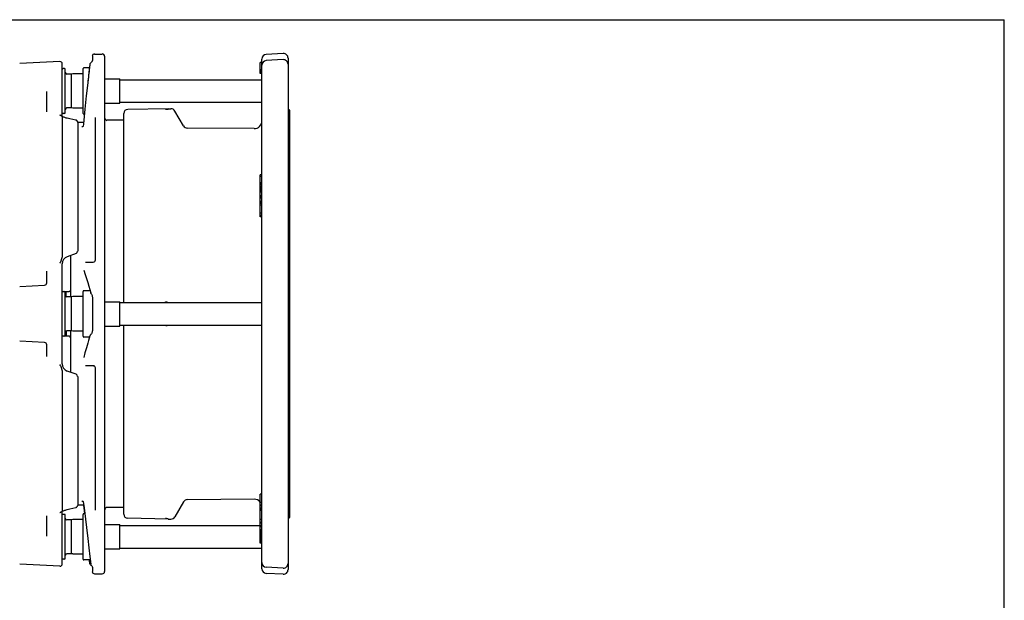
# Model space of a CAD drawing. Header units: inches. Extents: x 0 to 22, y 0 to 17.
# Tile 8 of 8: x 9.4 to 22, y 9.6 to 17. Entities that reach past the tile are written whole.
import ezdxf

# ---------------------------------------------------------------- set-up
doc = ezdxf.new("R2010")
doc.units = ezdxf.units.IN
doc.header["$LTSCALE"] = 1.21
doc.header["$MEASUREMENT"] = 0
doc.layers.get('0').update_dxf_attribs({"linetype": 'CONTINUOUS'})

msp = doc.modelspace()

# ---------------------------------------------------------------- linework, layer by layer
at = {"color": 7, "linetype": 'CONTINUOUS'}
for p, q in [((0, 17), (22, 17)), ((22, 0), (22, 17)), ((9.945, 16.466), (9.433, 16.439)), ((10.356, 16.469), (10.353, 16.464)), ((10.359, 16.474), (10.356, 16.469)), ((10.359, 16.476), (10.359, 16.474)), ((10.36, 16.533), (10.36, 16.478)), ((10.389, 16.562), (10.487, 16.562)), ((10.517, 16.533), (10.517, 9.958)), ((12.524, 9.992), (12.524, 16.498)), ((12.796, 16.569), (12.58, 16.557)), ((12.796, 16.49), (12.58, 16.478)), ((12.859, 16.51), (12.859, 9.981)), ((9.976, 15.765), (9.976, 16.436)), ((10.005, 16.375), (9.986, 16.375)), ((10.015, 15.814), (10.015, 16.365)), ((10.241, 15.804), (10.241, 16.375)), ((10.323, 16.385), (10.251, 16.385)), ((10.321, 16.37), (10.311, 16.28)), ((10.324, 16.395), (10.321, 16.37)), ((10.328, 16.43), (10.328, 16.43)), ((12.504, 16.315), (12.504, 16.454)), ((12.524, 16.454), (12.504, 16.454)), ((12.524, 16.452), (12.504, 16.452)), ((12.524, 16.452), (12.504, 16.452)), ((12.524, 16.361), (12.504, 16.361)), ((12.524, 16.346), (12.504, 16.346)), ((10.094, 16.306), (10.035, 16.306)), ((10.113, 16.31), (10.094, 16.306)), ((10.094, 15.873), (10.094, 16.306)), ((10.114, 16.31), (10.113, 16.31)), ((10.241, 16.31), (10.114, 16.31)), ((10.311, 16.28), (10.301, 16.194)), ((10.517, 16.246), (10.713, 16.246)), ((10.713, 15.934), (10.713, 16.246)), ((10.713, 16.233), (12.524, 16.233)), ((12.524, 16.335), (12.504, 16.335)), ((12.524, 16.323), (12.504, 16.323)), ((12.524, 16.318), (12.504, 16.318)), ((12.524, 16.315), (12.504, 16.315)), ((9.779, 15.824), (9.779, 16.084)), ((10.094, 15.873), (10.035, 15.873)), ((10.113, 15.87), (10.094, 15.873)), ((10.114, 15.869), (10.113, 15.87)), ((10.241, 15.869), (10.114, 15.869)), ((10.517, 15.934), (10.713, 15.934)), ((10.713, 15.946), (12.524, 15.946)), ((11.328, 15.864), (10.812, 15.855)), ((11.328, 15.86), (11.328, 15.864)), ((11.328, 15.864), (11.362, 15.864)), ((12.869, 15.854), (12.868, 15.854)), ((12.878, 15.844), (12.878, 10.647)), ((9.96, 15.776), (9.956, 15.777)), ((9.972, 15.768), (9.972, 15.768)), ((9.98, 15.763), (9.976, 15.765)), ((9.976, 15.761), (9.976, 13.969)), ((9.985, 15.76), (9.98, 15.763)), ((9.991, 15.757), (9.985, 15.76)), ((10.005, 15.804), (9.986, 15.804)), ((9.999, 15.754), (9.991, 15.757)), ((10.008, 15.751), (9.999, 15.754)), ((10.017, 15.748), (10.008, 15.751)), ((10.028, 15.745), (10.017, 15.748)), ((10.074, 15.735), (10.037, 15.744)), ((10.113, 15.727), (10.074, 15.735)), ((10.149, 15.719), (10.113, 15.727)), ((10.259, 15.795), (10.251, 15.795)), ((10.399, 13.935), (10.399, 15.753)), ((10.762, 15.716), (10.547, 15.716)), ((10.762, 13.389), (10.762, 15.804)), ((11.522, 15.646), (11.413, 15.834)), ((10.173, 15.69), (10.173, 14.044)), ((10.249, 15.686), (10.173, 15.686)), ((10.228, 15.633), (10.228, 15.633)), ((10.245, 15.646), (10.244, 15.644)), ((10.246, 15.662), (10.245, 15.647)), ((10.245, 15.647), (10.245, 15.646)), ((12.425, 15.61), (11.573, 15.616)), ((12.504, 14.737), (12.504, 15.018)), ((12.524, 15.018), (12.504, 15.018)), ((12.524, 14.999), (12.504, 14.999)), ((12.524, 14.918), (12.504, 14.918)), ((12.524, 14.914), (12.504, 14.914)), ((12.524, 14.907), (12.504, 14.907)), ((12.524, 14.897), (12.504, 14.897)), ((12.524, 14.877), (12.504, 14.877)), ((12.524, 14.863), (12.504, 14.863)), ((12.524, 14.85), (12.504, 14.85)), ((12.524, 14.834), (12.504, 14.834)), ((12.524, 14.823), (12.504, 14.823)), ((12.524, 14.813), (12.504, 14.813)), ((12.524, 14.812), (12.504, 14.812)), ((12.524, 14.797), (12.504, 14.797)), ((12.524, 14.754), (12.504, 14.754)), ((12.524, 14.746), (12.504, 14.746)), ((12.524, 14.737), (12.504, 14.737)), ((12.524, 14.736), (12.504, 14.736)), ((12.504, 14.482), (12.504, 14.736)), ((12.524, 14.721), (12.504, 14.721)), ((12.524, 14.678), (12.504, 14.678)), ((12.524, 14.674), (12.504, 14.674)), ((12.524, 14.673), (12.504, 14.673)), ((12.524, 14.667), (12.504, 14.667)), ((12.524, 14.656), (12.504, 14.656)), ((12.524, 14.654), (12.504, 14.654)), ((12.524, 14.633), (12.504, 14.633)), ((12.524, 14.532), (12.504, 14.532)), ((12.524, 14.5), (12.504, 14.5)), ((12.524, 14.494), (12.504, 14.494)), ((12.524, 14.482), (12.504, 14.482)), ((10.153, 14.016), (10.04, 13.975)), ((10.084, 13.462), (10.084, 13.991)), ((9.976, 12.608), (9.976, 13.883)), ((10.273, 13.907), (10.371, 13.907)), ((9.779, 13.641), (9.779, 13.79)), ((9.433, 13.594), (9.751, 13.611)), ((9.976, 13.531), (10.064, 13.531)), ((10.015, 12.97), (10.015, 13.521)), ((10.025, 13.465), (10.025, 13.531)), ((10.094, 13.462), (10.035, 13.462)), ((10.113, 13.466), (10.094, 13.462)), ((10.094, 13.029), (10.094, 13.462)), ((10.114, 13.466), (10.113, 13.466)), ((10.241, 13.466), (10.114, 13.466)), ((10.241, 12.96), (10.241, 13.531)), ((10.333, 13.541), (10.251, 13.541)), ((10.33, 13.555), (10.34, 13.514)), ((10.34, 13.514), (10.34, 13.514)), ((10.346, 13.503), (10.346, 13.503)), ((10.36, 13.459), (10.36, 13.03)), ((10.517, 13.401), (10.713, 13.401)), ((10.713, 13.09), (10.713, 13.401)), ((10.713, 13.389), (12.524, 13.389)), ((10.517, 13.09), (10.713, 13.09)), ((10.713, 13.102), (12.524, 13.102)), ((10.762, 10.687), (10.762, 13.102)), ((10.064, 12.96), (9.976, 12.96)), ((10.025, 13.026), (10.025, 12.96)), ((10.094, 13.029), (10.035, 13.029)), ((10.084, 12.5), (10.084, 13.029)), ((10.113, 13.025), (10.094, 13.029)), ((10.114, 13.025), (10.113, 13.025)), ((10.241, 13.025), (10.114, 13.025)), ((10.324, 12.95), (10.251, 12.95)), ((10.339, 12.981), (10.339, 12.981)), ((9.751, 12.88), (9.433, 12.896)), ((9.779, 12.7), (9.779, 12.85)), ((10.25, 12.687), (10.25, 12.687)), ((10.371, 12.584), (10.273, 12.584)), ((10.371, 12.584), (10.376, 12.583)), ((9.976, 12.522), (9.976, 10.729)), ((10.153, 12.474), (10.04, 12.515)), ((10.173, 12.447), (10.173, 10.801)), ((10.399, 10.738), (10.399, 12.556)), ((12.524, 10.946), (12.504, 10.946)), ((12.504, 10.317), (12.504, 10.946)), ((10.228, 10.858), (10.228, 10.858)), ((10.244, 10.848), (10.245, 10.845)), ((10.245, 10.845), (10.245, 10.844)), ((10.249, 10.816), (10.25, 10.804)), ((11.522, 10.845), (11.413, 10.657)), ((12.425, 10.881), (11.573, 10.874)), ((12.524, 10.839), (12.504, 10.839)), ((9.956, 10.714), (9.96, 10.714)), ((9.972, 10.723), (9.972, 10.723)), ((9.972, 10.723), (9.972, 10.723)), ((9.976, 10.726), (9.98, 10.728)), ((9.976, 10.054), (9.976, 10.725)), ((9.98, 10.728), (9.985, 10.731)), ((9.985, 10.731), (9.991, 10.733)), ((10.005, 10.686), (9.986, 10.686)), ((9.991, 10.733), (9.999, 10.736)), ((9.999, 10.736), (10.008, 10.739)), ((10.008, 10.739), (10.017, 10.742)), ((10.017, 10.742), (10.028, 10.745)), ((10.028, 10.745), (10.037, 10.747)), ((10.113, 10.764), (10.149, 10.772)), ((10.25, 10.804), (10.173, 10.804)), ((10.241, 10.115), (10.241, 10.686)), ((10.249, 10.804), (10.259, 10.696)), ((10.25, 10.804), (10.284, 10.519)), ((10.263, 10.696), (10.251, 10.696)), ((10.762, 10.775), (10.547, 10.775)), ((12.524, 10.802), (12.504, 10.802)), ((12.524, 10.796), (12.504, 10.796)), ((12.524, 10.766), (12.504, 10.766)), ((12.524, 10.752), (12.504, 10.752)), ((12.524, 10.734), (12.504, 10.734)), ((12.859, 10.713), (12.859, 10.714)), ((9.779, 10.407), (9.779, 10.666)), ((10.015, 10.125), (10.015, 10.676)), ((10.094, 10.617), (10.035, 10.617)), ((10.113, 10.621), (10.094, 10.617)), ((10.094, 10.184), (10.094, 10.617)), ((10.114, 10.621), (10.113, 10.621)), ((10.241, 10.621), (10.114, 10.621)), ((10.517, 10.557), (10.713, 10.557)), ((10.713, 10.245), (10.713, 10.557)), ((11.328, 10.627), (10.812, 10.636)), ((11.328, 10.631), (11.328, 10.627)), ((11.328, 10.627), (11.362, 10.627)), ((12.524, 10.62), (12.504, 10.62)), ((12.524, 10.581), (12.504, 10.581)), ((12.524, 10.576), (12.504, 10.576)), ((12.524, 10.574), (12.504, 10.574)), ((12.869, 10.637), (12.868, 10.637)), ((10.284, 10.519), (10.301, 10.38)), ((10.713, 10.545), (12.504, 10.545)), ((12.524, 10.54), (12.504, 10.54)), ((12.524, 10.526), (12.504, 10.526)), ((12.524, 10.489), (12.504, 10.489)), ((12.524, 10.48), (12.504, 10.48)), ((12.524, 10.465), (12.504, 10.465)), ((12.524, 10.454), (12.504, 10.454)), ((12.524, 10.442), (12.504, 10.442)), ((12.524, 10.436), (12.504, 10.436)), ((10.301, 10.38), (10.315, 10.259)), ((12.524, 10.43), (12.504, 10.43)), ((12.524, 10.43), (12.504, 10.43)), ((12.524, 10.428), (12.504, 10.428)), ((12.524, 10.415), (12.504, 10.415)), ((12.524, 10.403), (12.504, 10.403)), ((12.524, 10.389), (12.504, 10.389)), ((12.524, 10.379), (12.504, 10.379)), ((12.524, 10.374), (12.504, 10.374)), ((12.524, 10.37), (12.504, 10.37)), ((12.524, 10.357), (12.504, 10.357)), ((12.524, 10.346), (12.504, 10.346)), ((12.524, 10.332), (12.504, 10.332)), ((12.524, 10.322), (12.504, 10.322)), ((12.524, 10.317), (12.504, 10.317)), ((10.094, 10.184), (10.035, 10.184)), ((10.113, 10.181), (10.094, 10.184)), ((10.114, 10.18), (10.113, 10.181)), ((10.241, 10.18), (10.114, 10.18)), ((10.517, 10.245), (10.713, 10.245)), ((10.713, 10.257), (12.524, 10.257)), ((10.005, 10.115), (9.986, 10.115)), ((10.333, 10.106), (10.251, 10.106)), ((10.323, 10.106), (10.328, 10.061)), ((9.945, 10.025), (9.433, 10.052)), ((10.341, 10.046), (10.34, 10.051)), ((10.341, 10.04), (10.345, 10.037)), ((10.345, 10.037), (10.348, 10.033)), ((10.348, 10.034), (10.348, 10.034)), ((10.36, 10.013), (10.36, 9.958)), ((10.389, 9.928), (10.487, 9.928)), ((12.796, 10.001), (12.58, 10.012)), ((12.796, 9.922), (12.58, 9.933))]:
    msp.add_line(p, q, dxfattribs=at)
for points in [[(10.36, 16.478), (10.359, 16.477), (10.359, 16.475), (10.357, 16.47), (10.354, 16.465), (10.35, 16.459), (10.345, 16.454), (10.341, 16.451)], [(10.341, 16.451), (10.339, 16.45), (10.335, 16.446), (10.332, 16.441), (10.329, 16.436), (10.328, 16.43)], [(10.301, 16.194), (10.283, 16.029), (10.266, 15.857)], [(10.266, 15.857), (10.247, 15.671), (10.246, 15.662)], [(9.961, 15.776), (9.965, 15.774), (9.969, 15.771)], [(9.973, 15.767), (9.973, 15.768), (9.969, 15.771)], [(9.976, 15.765), (9.974, 15.767), (9.973, 15.767)], [(10.037, 15.744), (10.028, 15.745), (10.017, 15.748)], [(10.165, 15.71), (10.16, 15.714), (10.156, 15.716), (10.151, 15.718), (10.149, 15.719)], [(10.149, 15.719), (10.15, 15.718), (10.155, 15.717), (10.16, 15.714), (10.164, 15.71), (10.168, 15.706), (10.17, 15.701), (10.172, 15.695)], [(12.859, 15.777), (12.859, 15.777), (12.859, 15.778)], [(10.173, 15.69), (10.172, 15.695), (10.17, 15.701), (10.168, 15.706)], [(10.244, 15.644), (10.243, 15.641), (10.242, 15.64), (10.242, 15.638), (10.24, 15.637), (10.239, 15.636), (10.238, 15.635), (10.237, 15.635), (10.235, 15.634), (10.233, 15.634), (10.231, 15.633), (10.228, 15.633), (10.228, 15.633)], [(10.251, 13.802), (10.268, 13.75), (10.302, 13.647)], [(10.302, 13.647), (10.317, 13.601), (10.33, 13.555)], [(10.346, 13.503), (10.344, 13.506), (10.342, 13.509), (10.341, 13.512), (10.34, 13.514)], [(10.346, 13.503), (10.35, 13.497), (10.354, 13.488), (10.357, 13.478), (10.359, 13.468), (10.36, 13.459)], [(10.329, 12.965), (10.321, 12.937), (10.311, 12.905), (10.302, 12.873)], [(10.339, 12.981), (10.338, 12.98), (10.335, 12.977), (10.333, 12.974), (10.331, 12.971), (10.33, 12.968), (10.329, 12.965)], [(10.36, 13.032), (10.359, 13.024), (10.357, 13.014), (10.355, 13.005), (10.352, 12.998), (10.348, 12.991), (10.343, 12.985), (10.339, 12.981)], [(10.302, 12.873), (10.284, 12.813), (10.266, 12.75), (10.25, 12.687)], [(10.228, 10.858), (10.228, 10.858), (10.231, 10.857), (10.233, 10.857), (10.235, 10.857), (10.237, 10.856), (10.238, 10.855), (10.239, 10.854), (10.24, 10.853), (10.242, 10.852), (10.242, 10.851), (10.243, 10.85), (10.244, 10.848)], [(10.245, 10.844), (10.246, 10.833), (10.248, 10.824), (10.249, 10.816)], [(9.972, 10.723), (9.97, 10.721), (9.965, 10.717), (9.961, 10.715)], [(9.972, 10.723), (9.974, 10.724), (9.976, 10.726)], [(10.037, 10.747), (10.074, 10.755), (10.113, 10.764)], [(10.149, 10.772), (10.15, 10.772), (10.155, 10.774), (10.16, 10.777), (10.164, 10.781), (10.168, 10.785), (10.17, 10.79), (10.172, 10.795), (10.173, 10.801)], [(10.153, 10.773), (10.151, 10.772), (10.15, 10.772)], [(10.315, 10.259), (10.328, 10.148), (10.34, 10.051)], [(10.341, 10.04), (10.339, 10.04), (10.335, 10.044), (10.332, 10.049), (10.329, 10.055), (10.328, 10.061)], [(10.348, 10.034), (10.346, 10.035), (10.343, 10.04), (10.341, 10.046)], [(10.348, 10.034), (10.353, 10.028), (10.356, 10.022), (10.359, 10.017), (10.359, 10.014), (10.36, 10.013)], [(10.355, 10.023), (10.357, 10.02), (10.358, 10.018)]]:
    msp.add_lwpolyline(points, dxfattribs=at)
for centre, radius, start, end in [((9.946, 16.436), 0.0295, 0, 93), ((10.389, 16.533), 0.0295, 90, 180), ((10.487, 16.533), 0.0295, 0, 90), ((12.583, 16.498), 0.0591, 93, 180), ((12.583, 16.419), 0.0591, 93, 180), ((12.799, 16.51), 0.0591, 0, 93), ((12.799, 16.431), 0.0591, 0, 93), ((9.986, 16.365), 0.00984, 90, 180), ((10.005, 16.365), 0.00984, 0, 90), ((10.251, 16.375), 0.00984, 90, 180), ((10.035, 16.326), 0.0197, 180, 270), ((10.035, 15.854), 0.0197, 90, 180), ((10.813, 15.804), 0.0507, 91, 180), ((11.362, 15.805), 0.0591, 30, 90), ((12.868, 15.863), 0.00984, 180, 267), ((12.868, 15.844), 0.00984, 0, 87), ((9.986, 15.814), 0.00984, 202.4991, 270), ((10.005, 15.814), 0.00984, 270, 360), ((10.251, 15.804), 0.00984, 180, 270), ((10.547, 15.745), 0.0295, 180, 270), ((11.573, 15.675), 0.0591, 210, 269.5908), ((12.425, 15.708), 0.0984, 269.5908, 360), ((10.074, 13.883), 0.0984, 109.9981, 180.0031), ((10.143, 14.044), 0.0295, 290, 360), ((10.371, 13.935), 0.0276, 270, 359.9992), ((9.749, 13.641), 0.0295, 273, 360), ((9.986, 13.521), 0.00984, 90, 180), ((10.005, 13.521), 0.00984, 0, 90), ((10.035, 13.482), 0.0197, 180, 270), ((10.064, 13.55), 0.0197, 270, 360), ((10.251, 13.531), 0.00984, 90, 180), ((9.986, 12.97), 0.00984, 180, 270), ((10.005, 12.97), 0.00984, 270, 360), ((10.035, 13.009), 0.0197, 90, 180), ((10.064, 12.94), 0.0197, 0, 90), ((10.251, 12.96), 0.00984, 180, 270), ((9.749, 12.85), 0.0295, 0, 87), ((10.074, 12.608), 0.0984, 179.9969, 250.0017), ((10.371, 12.556), 0.0276, 0.0008, 90), ((10.143, 12.447), 0.0295, 0, 70), ((11.573, 10.815), 0.0591, 90.4092, 150), ((12.425, 10.782), 0.0984, 36.6742, 90.4092), ((9.986, 10.676), 0.00984, 90, 157.5009), ((10.005, 10.676), 0.00984, 0, 90), ((10.251, 10.686), 0.00984, 90, 180), ((10.547, 10.745), 0.0295, 90, 180), ((10.813, 10.687), 0.0507, 180, 269), ((10.035, 10.637), 0.0197, 180, 270), ((11.362, 10.686), 0.0591, 270.2756, 330), ((12.868, 10.627), 0.00984, 93, 180), ((12.868, 10.647), 0.00984, 273, 360), ((10.035, 10.165), 0.0197, 90, 180), ((9.946, 10.054), 0.0295, 267, 360), ((9.986, 10.125), 0.00984, 180, 270), ((10.005, 10.125), 0.00984, 270, 360), ((10.251, 10.115), 0.00984, 180, 270), ((12.583, 10.071), 0.0591, 180, 267), ((12.799, 10.06), 0.0591, 267, 360), ((10.389, 9.958), 0.0295, 180, 270), ((10.487, 9.958), 0.0295, 270, 360), ((12.583, 9.992), 0.0591, 180, 267), ((12.799, 9.981), 0.0591, 267, 360)]:
    msp.add_arc(centre, radius, start, end, dxfattribs=at)
for points, start_tangent, end_tangent in [([(10.321, 16.37), (10.318, 16.345), (10.314, 16.313), (10.311, 16.28)], (-0.010207, -0.089582), (-0.009875, -0.08962)), ([(10.319, 16.359), (10.319, 16.353), (10.315, 16.318)], (-0.004771, -0.041286), (-0.004711, -0.041293)), ([(10.32, 16.364), (10.319, 16.359)], (-0.000606, -0.005234), (-0.000605, -0.005234)), ([(10.321, 16.37), (10.32, 16.364)], (-0.000674, -0.005811), (-0.000673, -0.005812)), ([(10.324, 16.395), (10.321, 16.376), (10.321, 16.37)], (-0.002875, -0.024793), (-0.002826, -0.024799)), ([(10.323, 16.386), (10.321, 16.37)], (-0.001836, -0.015747), (-0.001826, -0.015748)), ([(10.328, 16.43), (10.325, 16.404), (10.324, 16.395)], (-0.004146, -0.034471), (-0.004002, -0.034488)), ([(10.324, 16.395), (10.324, 16.395)], (-0.00008, -0.000689), (-0.00008, -0.000689)), ([(10.31, 16.276), (10.31, 16.274), (10.302, 16.204)], (-0.008204, -0.072809), (-0.008038, -0.072828)), ([(10.311, 16.28), (10.31, 16.276)], (-0.000448, -0.00397), (-0.000447, -0.00397)), ([(10.315, 16.318), (10.311, 16.28)], (-0.004248, -0.03724), (-0.004202, -0.037245)), ([(10.302, 16.204), (10.301, 16.194)], (-0.00108, -0.009783), (-0.001077, -0.009783)), ([(11.293, 15.858), (11.296, 15.859), (11.299, 15.859), (11.302, 15.859)], (0.009058, 0.000865), (0.009097, 0.00023)), ([(11.302, 15.859), (11.304, 15.859), (11.306, 15.859), (11.307, 15.859), (11.309, 15.859), (11.311, 15.859), (11.313, 15.859), (11.315, 15.859), (11.316, 15.859), (11.318, 15.859), (11.32, 15.859), (11.322, 15.859), (11.323, 15.86), (11.325, 15.86), (11.327, 15.86), (11.328, 15.86)], (0.025646, 0.000654), (0.025509, 0.002725)), ([(9.956, 15.777), (9.951, 15.778), (9.945, 15.781)], (-0.011749, 0.003065), (-0.011358, 0.004288)), ([(9.961, 15.776), (9.96, 15.776)], (-0.001509, 0.000569), (-0.001568, 0.000378)), ([(9.961, 15.776), (9.961, 15.776)], (-0.000216, 0.000088), (-0.000218, 0.000082)), ([(9.963, 15.774), (9.962, 15.775), (9.961, 15.776)], (-0.00113, 0.001586), (-0.001803, 0.000735)), ([(9.971, 15.767), (9.97, 15.768), (9.969, 15.769), (9.967, 15.77), (9.966, 15.771), (9.965, 15.772), (9.964, 15.773), (9.963, 15.774)], (-0.008135, 0.006896), (-0.006186, 0.008687)), ([(9.974, 15.764), (9.974, 15.764), (9.973, 15.765), (9.972, 15.765), (9.971, 15.766), (9.971, 15.767)], (-0.003558, 0.003687), (-0.003908, 0.003313)), ([(9.976, 15.761), (9.976, 15.762), (9.975, 15.762), (9.975, 15.763), (9.974, 15.764)], (0, 0.002492), (-0.00173, 0.001793)), ([(9.963, 13.919), (9.964, 13.925), (9.965, 13.929), (9.966, 13.934), (9.967, 13.938), (9.968, 13.941), (9.969, 13.945), (9.97, 13.948), (9.971, 13.951), (9.972, 13.953), (9.973, 13.956), (9.973, 13.958), (9.974, 13.96), (9.975, 13.962), (9.975, 13.964), (9.975, 13.966), (9.976, 13.967), (9.976, 13.969)], (0.009211, 0.05041), (-0.000001, 0.051245)), ([(9.945, 13.892), (9.951, 13.902), (9.96, 13.912)], (0.01295, 0.021911), (0.016948, 0.018988)), ([(9.96, 13.912), (9.961, 13.915), (9.962, 13.917), (9.963, 13.919)], (0.00513, 0.00575), (0.001386, 0.00758)), ([(11.302, 13.394), (11.299, 13.394), (11.296, 13.396), (11.293, 13.398)], (-0.010415, 0.001471), (-0.006233, 0.008472)), ([(11.324, 13.389), (11.323, 13.389), (11.322, 13.39), (11.32, 13.39), (11.318, 13.391), (11.316, 13.391), (11.315, 13.392), (11.313, 13.392), (11.311, 13.392), (11.309, 13.393), (11.307, 13.393), (11.306, 13.393), (11.304, 13.393), (11.302, 13.394)], (-0.021055, 0.008095), (-0.022349, 0.003159)), ([(11.293, 13.092), (11.296, 13.095), (11.299, 13.096), (11.302, 13.097)], (0.006289, 0.008385), (0.010383, 0.001431)), ([(11.302, 13.097), (11.304, 13.097), (11.306, 13.098), (11.307, 13.098), (11.309, 13.098), (11.311, 13.098), (11.313, 13.099), (11.315, 13.099), (11.316, 13.099), (11.318, 13.1), (11.32, 13.1), (11.322, 13.101), (11.323, 13.101), (11.324, 13.102)], (0.022333, 0.003158), (0.02104, 0.008088)), ([(9.96, 12.578), (9.951, 12.588), (9.945, 12.599)], (-0.016948, 0.018987), (-0.01295, 0.02191)), ([(9.963, 12.571), (9.962, 12.574), (9.961, 12.576), (9.96, 12.578)], (-0.001386, 0.00758), (-0.005131, 0.00575)), ([(9.976, 12.522), (9.976, 12.523), (9.975, 12.525), (9.975, 12.527), (9.974, 12.529), (9.974, 12.531), (9.973, 12.534), (9.972, 12.536), (9.971, 12.539), (9.971, 12.542), (9.97, 12.545), (9.969, 12.549), (9.967, 12.552), (9.966, 12.557), (9.965, 12.561), (9.964, 12.566), (9.963, 12.571)], (0.000001, 0.051245), (-0.009211, 0.05041)), ([(9.945, 10.71), (9.951, 10.712), (9.956, 10.714)], (0.011361, 0.004289), (0.011752, 0.003065)), ([(9.96, 10.714), (9.961, 10.715), (9.961, 10.715)], (0.001793, 0.000433), (0.001708, 0.000696)), ([(9.961, 10.715), (9.962, 10.716), (9.963, 10.716)], (0.001804, 0.000735), (0.001131, 0.001587)), ([(9.963, 10.716), (9.964, 10.717), (9.965, 10.719), (9.966, 10.72), (9.967, 10.721), (9.968, 10.722), (9.969, 10.723), (9.97, 10.723), (9.971, 10.724)], (0.006669, 0.009365), (0.008779, 0.007424)), ([(9.971, 10.724), (9.972, 10.725), (9.973, 10.726), (9.973, 10.726), (9.974, 10.727)], (0.002853, 0.002413), (0.00267, 0.002614)), ([(9.971, 10.724), (9.971, 10.724)], (0.000073, 0.000062), (0.000073, 0.000062)), ([(9.974, 10.727), (9.975, 10.727), (9.975, 10.728), (9.975, 10.728), (9.976, 10.729), (9.976, 10.729)], (0.002109, 0.002065), (0, 0.002952)), ([(11.302, 10.632), (11.299, 10.632), (11.296, 10.632), (11.293, 10.632)], (-0.009136, 0.000233), (-0.009097, 0.000883)), ([(11.328, 10.631), (11.327, 10.631), (11.325, 10.631), (11.323, 10.631), (11.322, 10.631), (11.32, 10.631), (11.318, 10.631), (11.316, 10.631), (11.315, 10.631), (11.313, 10.631), (11.311, 10.631), (11.309, 10.631), (11.307, 10.632), (11.306, 10.632), (11.304, 10.632), (11.302, 10.632)], (-0.025525, 0.002727), (-0.025662, 0.000654)), ([(10.324, 10.096), (10.323, 10.106)], (-0.001125, 0.009624), (-0.001122, 0.009624)), ([(10.324, 10.095), (10.324, 10.096)], (-0.000081, 0.000689), (-0.000081, 0.000689)), ([(10.324, 10.095), (10.324, 10.096)], (-0.00008, 0.000689), (-0.00008, 0.000689)), ([(10.328, 10.061), (10.325, 10.087), (10.324, 10.095)], (-0.004146, 0.034471), (-0.004002, 0.034488))]:
    msp.add_spline(points, degree=3, dxfattribs=dict(at, start_tangent=start_tangent, end_tangent=end_tangent))

doc.saveas('drawing.dxf')
